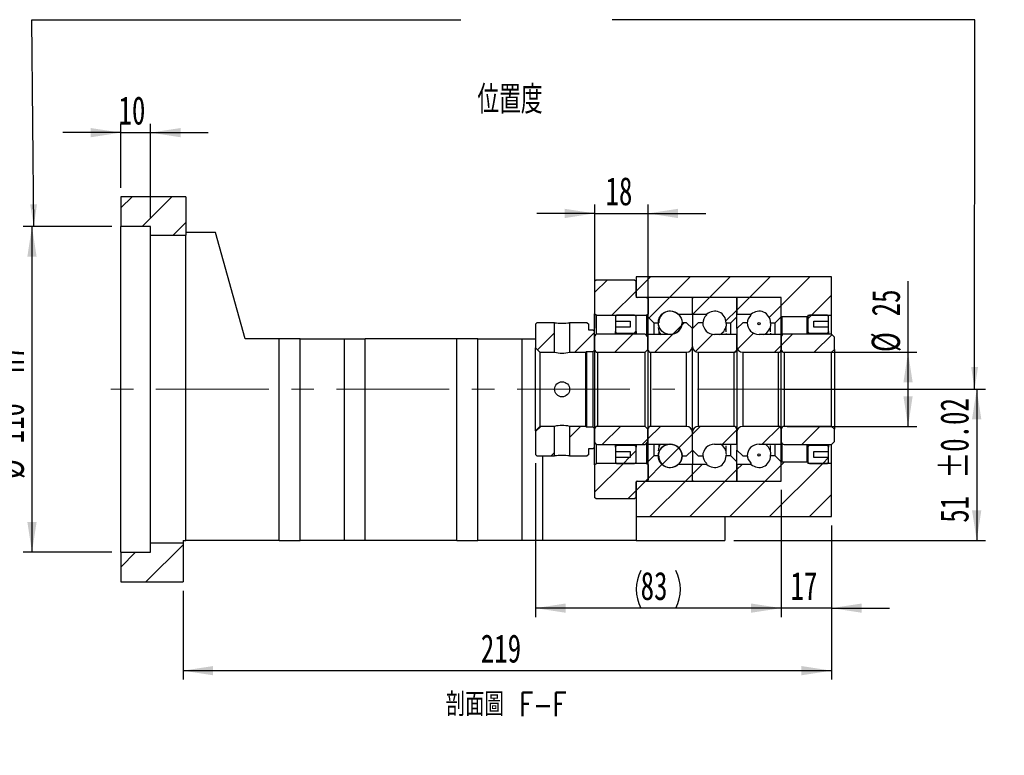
# Paper-space layout 'MBCK25-G' of a CAD drawing. Header units: millimetres. Extents: x 27 to 291, y 5 to 201.
# Tile 5 of 6: x 181 to 291, y 5 to 87. Entities that reach past the tile are written whole.
import ezdxf

# ---------------------------------------------------------------- set-up
doc = ezdxf.new("R2010")
doc.units = ezdxf.units.MM
doc.linetypes.add('CENTERX2', pattern=[20.32, 12.7, -2.54, 2.54, -2.54])
doc.layers.add('圖層0', color=7, linetype='Continuous')
doc.styles.add('SLDTEXTSTYLE0', font='TXT', dxfattribs={"width": 0.7})
doc.styles.add('SLDTEXTSTYLE1', font='TXT', dxfattribs={"width": 0.7, "bigfont": 'bigfont'})
doc.styles.add('SLDTEXTSTYLE5', font='TXT', dxfattribs={"width": 0.75, "bigfont": 'bigfont'})
doc.dimstyles.new('SLDDIMSTYLE3', dxfattribs={"dimtxt": 3.389974, "dimasz": 2.5, "dimexe": 0, "dimexo": 0.0625, "dimgap": 0.847493, "dimtad": 1, "dimlfac": 3, "dimrnd": 1e-09, "dimzin": 12, "dimdsep": 46, "dimtxsty": 'SLDTEXTSTYLE0', "dimsah": 1, "dimcen": 0.09, "dimadec": 0, "dimazin": 3, "dimtfac": 1, "dimtofl": 0, "dimtmove": 0, "dimatfit": 3, "dimfxl": 0, "dimfrac": 2, "dimtolj": 1, "dimtzin": 12, "dimarcsym": 0})
doc.dimstyles.new('SLDDIMSTYLE5', dxfattribs={"dimtxt": 3.389974, "dimasz": 2.5, "dimexe": 0, "dimexo": 0.0625, "dimgap": 0.847493, "dimtad": 1, "dimdec": 1, "dimlfac": 3, "dimrnd": 1e-09, "dimzin": 12, "dimdsep": 46, "dimtxsty": 'SLDTEXTSTYLE0', "dimsah": 1, "dimcen": 0.09, "dimadec": 0, "dimazin": 3, "dimtfac": 1, "dimtdec": 1, "dimtofl": 0, "dimtmove": 0, "dimatfit": 3, "dimfxl": 0, "dimfrac": 2, "dimtolj": 1, "dimtzin": 12, "dimarcsym": 0})
doc.dimstyles.new('SLDDIMSTYLE6', dxfattribs={"dimtxt": 3.389974, "dimasz": 2.5, "dimexe": 0, "dimexo": 0.0625, "dimgap": 0.847493, "dimtad": 1, "dimlfac": 3, "dimrnd": 1e-09, "dimzin": 12, "dimdsep": 46, "dimtxsty": 'SLDTEXTSTYLE0', "dimsah": 1, "dimcen": 0.09, "dimadec": 0, "dimazin": 3, "dimtfac": 1, "dimtmove": 0, "dimatfit": 0, "dimfxl": 0, "dimfrac": 2, "dimtolj": 1, "dimtzin": 12, "dimarcsym": 0})
doc.dimstyles.new('SLDDIMSTYLE7', dxfattribs={"dimtxt": 3.389974, "dimasz": 2.5, "dimexe": 0, "dimexo": 0.0625, "dimgap": 0.847493, "dimtad": 1, "dimlfac": 3, "dimrnd": 1e-09, "dimzin": 12, "dimdsep": 46, "dimtxsty": 'SLDTEXTSTYLE0', "dimsah": 1, "dimcen": 0.09, "dimadec": 0, "dimazin": 3, "dimtol": 1, "dimtp": 0.02, "dimtm": 0.02, "dimtfac": 1, "dimtofl": 0, "dimtmove": 0, "dimatfit": 3, "dimfxl": 0, "dimfrac": 2, "dimtolj": 1, "dimarcsym": 0})

# ---------------------------------------------------------------- blocks, each defined once
blk = doc.blocks.new('_D_72')
at = {"layer": '圖層0', "color": 7}
for p, q in [((190.9, 64.1), (180.9, 64.1)), ((181.9, 64.1), (181.9, 27.44)), ((190.9, 27.44), (180.9, 27.44))]:
    blk.add_line(p, q, dxfattribs=at)
for points in [[(181.9, 64.1), (181.38, 60.71), (182.42, 60.71)], [(181.9, 27.44), (182.42, 30.83), (181.38, 30.83)]]:
    blk.add_solid(points, dxfattribs=at)
at = {"layer": '圖層0', "color": 7, "char_height": 3.175, "attachment_point": 1, "rotation": 90, "style": 'SLDTEXTSTYLE0'}
for s, insert in [('H7', (177.81, 47.64)), ('110', (177.81, 39.69)), ('%%c', (177.81, 35.67))]:
    blk.add_mtext(s, dxfattribs=dict(at, insert=insert))
blk = doc.blocks.new('_D_73')
at = {"layer": '圖層0', "color": 7}
for p, q in [((191.9, 68.44), (191.9, 75.66)), ((195.24, 65.1), (195.24, 75.66)), ((191.9, 74.66), (185.38, 74.66)), ((191.9, 74.66), (195.24, 74.66)), ((195.24, 74.66), (201.75, 74.66))]:
    blk.add_line(p, q, dxfattribs=at)
for points in [[(191.9, 74.66), (188.51, 75.18), (188.51, 74.14)], [(195.24, 74.66), (198.63, 74.14), (198.63, 75.18)]]:
    blk.add_solid(points, dxfattribs=at)
at = {"layer": '圖層0', "color": 7, "insert": (191.64, 78.75), "char_height": 3.175, "attachment_point": 1, "style": 'SLDTEXTSTYLE0'}
blk.add_mtext('10', dxfattribs=at)
blk = doc.blocks.new('_D_74')
at = {"layer": '圖層0', "color": 7}
for p, q in [((266.36, 45.77), (289.24, 45.77)), ((288.24, 45.77), (288.24, 28.77)), ((260.9, 28.77), (289.24, 28.77))]:
    blk.add_line(p, q, dxfattribs=at)
for points in [[(288.24, 45.77), (287.71, 42.38), (288.76, 42.38)], [(288.24, 28.77), (288.76, 32.16), (287.71, 32.16)]]:
    blk.add_solid(points, dxfattribs=at)
at = {"layer": '圖層0', "color": 7, "char_height": 3.175, "attachment_point": 1, "rotation": 90, "style": 'SLDTEXTSTYLE0'}
for s, insert in [('±0.02', (284.14, 35.71)), ('51', (284.14, 30.75))]:
    blk.add_mtext(s, dxfattribs=dict(at, insert=insert))
blk = doc.blocks.new('_D_75')
at = {"layer": '圖層0', "color": 7}
for p, q in [((245.24, 52.65), (245.24, 66.57)), ((251.24, 52.65), (251.24, 66.57)), ((245.24, 65.57), (238.72, 65.57)), ((245.24, 65.57), (251.24, 65.57)), ((251.24, 65.57), (257.75, 65.57))]:
    blk.add_line(p, q, dxfattribs=at)
for points in [[(245.24, 65.57), (241.85, 66.09), (241.85, 65.04)], [(251.24, 65.57), (254.63, 65.04), (254.63, 66.09)]]:
    blk.add_solid(points, dxfattribs=at)
at = {"layer": '圖層0', "color": 7, "insert": (246.46, 69.66), "char_height": 3.175, "attachment_point": 1, "style": 'SLDTEXTSTYLE0'}
blk.add_mtext('18', dxfattribs=at)
blk = doc.blocks.new('_D_76')
at = {"layer": '圖層0', "color": 7}
for p, q in [((280.51, 49.94), (280.51, 57.95)), ((266.9, 49.94), (281.51, 49.94)), ((280.51, 41.6), (280.51, 49.94)), ((266.9, 41.6), (281.51, 41.6))]:
    blk.add_line(p, q, dxfattribs=at)
for points in [[(280.51, 49.94), (279.99, 46.55), (281.03, 46.55)], [(280.51, 41.6), (281.03, 44.99), (279.99, 44.99)]]:
    blk.add_solid(points, dxfattribs=at)
at = {"layer": '圖層0', "color": 7, "char_height": 3.175, "attachment_point": 1, "rotation": 90, "style": 'SLDTEXTSTYLE0'}
for s, insert in [('25', (276.42, 53.98)), ('%%c', (276.42, 49.96))]:
    blk.add_mtext(s, dxfattribs=dict(at, insert=insert))
blk = doc.blocks.new('_D_77')
at = {"layer": '圖層0', "color": 7}
for p, q in [((266.24, 34.44), (266.24, 20.14)), ((271.9, 30.44), (271.9, 20.14)), ((266.24, 21.14), (259.72, 21.14)), ((271.9, 21.14), (266.24, 21.14)), ((271.9, 21.14), (278.42, 21.14))]:
    blk.add_line(p, q, dxfattribs=at)
for points in [[(266.24, 21.14), (262.85, 21.66), (262.85, 20.62)], [(271.9, 21.14), (275.29, 20.62), (275.29, 21.66)]]:
    blk.add_solid(points, dxfattribs=at)
at = {"layer": '圖層0', "color": 7, "insert": (267.28, 25.23), "char_height": 3.175, "attachment_point": 1, "style": 'SLDTEXTSTYLE0'}
blk.add_mtext('17', dxfattribs=at)
blk = doc.blocks.new('_D_78')
at = {"layer": '圖層0', "color": 7}
for p, q in [((271.9, 30.44), (271.9, 13.1)), ((198.9, 23.1), (198.9, 13.1)), ((271.9, 14.1), (198.9, 14.1))]:
    blk.add_line(p, q, dxfattribs=at)
for points in [[(198.9, 14.1), (202.29, 13.58), (202.29, 14.62)], [(271.9, 14.1), (268.51, 14.62), (268.51, 13.58)]]:
    blk.add_solid(points, dxfattribs=at)
at = {"layer": '圖層0', "color": 7, "insert": (232.42, 18.19), "char_height": 3.175, "attachment_point": 1, "style": 'SLDTEXTSTYLE0'}
blk.add_mtext('219', dxfattribs=at)
blk = doc.blocks.new('_D_79')
at = {"layer": '圖層0', "color": 7}
for p, q in [((238.57, 37.44), (238.57, 20.14)), ((266.24, 34.44), (266.24, 20.14)), ((266.24, 21.14), (238.57, 21.14))]:
    blk.add_line(p, q, dxfattribs=at)
for centre, start, end in [((254.65, 23.26), 153.4349, 206.5651), ((250.16, 23.26), 333.4349, 26.5651)]:
    blk.add_arc(centre, 4.73, start, end, dxfattribs=at)
for points in [[(238.57, 21.14), (241.96, 20.62), (241.96, 21.66)], [(266.24, 21.14), (262.85, 21.66), (262.85, 20.62)]]:
    blk.add_solid(points, dxfattribs=at)
at = {"layer": '圖層0', "color": 7, "insert": (250.41, 25.23), "char_height": 3.175, "attachment_point": 1, "style": 'SLDTEXTSTYLE0'}
blk.add_mtext('83', dxfattribs=at)

psp = doc.layouts.new('MBCK25-G')

# ---------------------------------------------------------------- hatches: boundary and pattern name
at = {"linetype": 'Continuous', "lineweight": 18}
h = psp.add_hatch(dxfattribs=at)
h.set_pattern_fill('ANSI31', style=0)
edge = h.paths.add_edge_path(flags=0)
edge.add_line((256.1355, 56.1019), (251.3355, 56.1019))
edge.add_arc((251.3355, 56.0019), 0.1, 90, 180)
edge.add_line((251.2355, 56.0019), (251.2355, 53.9352))
edge.add_line((251.2355, 53.9352), (251.9021, 53.2686))
edge.add_line((251.9021, 53.2686), (252.4438, 53.2686))
edge.add_arc((253.7355, 53.2686), 1.2917, 47.348118, 180, ccw=False)
edge.add_line((254.6106, 54.2186), (256.2355, 54.2186))
edge.add_line((256.2355, 54.2186), (256.2355, 56.0019))
edge.add_arc((256.1355, 56.0019), 0.1, 0, 90)
h = psp.add_hatch(dxfattribs=at)
h.set_pattern_fill('ANSI31', style=0)
edge = h.paths.add_edge_path(flags=0)
edge.add_line((261.2355, 53.9352), (261.2355, 56.0019))
edge.add_arc((261.1355, 56.0019), 0.1, 0, 90)
edge.add_line((261.1355, 56.1019), (256.3355, 56.1019))
edge.add_arc((256.3355, 56.0019), 0.1, 90, 180)
edge.add_line((256.2355, 56.0019), (256.2355, 54.2186))
edge.add_line((256.2355, 54.2186), (257.8603, 54.2186))
edge.add_arc((258.7355, 53.2686), 1.2917, 0, 132.651882, ccw=False)
edge.add_line((260.0271, 53.2686), (260.5688, 53.2686))
edge.add_line((260.5688, 53.2686), (261.2355, 53.9352))
h = psp.add_hatch(dxfattribs=at)
h.set_pattern_fill('ANSI31', style=0)
edge = h.paths.add_edge_path(flags=0)
edge.add_line((266.2355, 53.9352), (266.2355, 56.0019))
edge.add_arc((266.1355, 56.0019), 0.1, 0, 90)
edge.add_line((266.1355, 56.1019), (261.3355, 56.1019))
edge.add_arc((261.3355, 56.0019), 0.1, 90, 180)
edge.add_line((261.2355, 56.0019), (261.2355, 54.2186))
edge.add_line((261.2355, 54.2186), (262.8603, 54.2186))
edge.add_arc((263.7355, 53.2686), 1.2917, 0, 132.651882, ccw=False)
edge.add_line((265.0271, 53.2686), (265.5688, 53.2686))
edge.add_line((265.5688, 53.2686), (266.2355, 53.9352))
h = psp.add_hatch(dxfattribs=at)
h.set_pattern_fill('ANSI31', style=0)
edge = h.paths.add_edge_path(flags=0)
edge.add_arc((253.7355, 53.2683), 1.332, 0, 360)
h = psp.add_hatch(dxfattribs=at)
h.set_pattern_fill('ANSI31', style=0)
h.paths.add_polyline_path([(238.7355, 53.2686), (238.5688, 53.1019), (238.5688, 50.4352), (239.0688, 49.9352), (240.7188, 49.9352), (240.7188, 53.2686)], flags=0)
h = psp.add_hatch(dxfattribs=at)
h.set_pattern_fill('ANSI31', style=0)
h.paths.add_polyline_path([(245.2355, 52.2686), (245.0688, 52.4352), (244.5688, 52.4352), (244.5688, 53.1019), (244.4021, 53.2686), (242.4188, 53.2686), (242.4188, 49.9352), (244.2355, 49.9352), (244.3188, 50.0186), (245.0688, 50.0186), (245.2355, 50.1852)], flags=0)
h = psp.add_hatch(dxfattribs=at)
h.set_pattern_fill('ANSI31', style=0)
edge = h.paths.add_edge_path(flags=0)
edge.add_line((256.2355, 50.6019), (256.2355, 52.6019))
edge.add_line((256.2355, 52.6019), (255.5688, 53.2686))
edge.add_line((255.5688, 53.2686), (255.0688, 53.2686))
edge.add_arc((253.7355, 53.2686), 1.3333, 270, 360, ccw=False)
edge.add_line((253.7355, 51.9352), (251.2355, 51.9352))
edge.add_line((251.2355, 51.9352), (251.2355, 50.2686))
edge.add_arc((251.5688, 50.2686), 0.3333, 180, 270)
edge.add_line((251.5688, 49.9352), (255.5688, 49.9352))
edge.add_arc((255.5688, 50.6019), 0.6667, 270, 360)
h = psp.add_hatch(dxfattribs=at)
h.set_pattern_fill('ANSI31', style=0)
edge = h.paths.add_edge_path(flags=0)
edge.add_line((257.4021, 53.2686), (256.9021, 53.2686))
edge.add_line((256.9021, 53.2686), (256.2355, 52.6019))
edge.add_line((256.2355, 52.6019), (256.2355, 50.6019))
edge.add_arc((256.9021, 50.6019), 0.6667, 180, 270)
edge.add_line((256.9021, 49.9352), (260.9021, 49.9352))
edge.add_arc((260.9021, 50.2686), 0.3333, 270, 360)
edge.add_line((261.2355, 50.2686), (261.2355, 51.9352))
edge.add_line((261.2355, 51.9352), (258.7355, 51.9352))
edge.add_arc((258.7355, 53.2686), 1.3333, 180, 270, ccw=False)
h = psp.add_hatch(dxfattribs=at)
h.set_pattern_fill('ANSI31', style=0)
edge = h.paths.add_edge_path(flags=0)
edge.add_line((262.4021, 53.2686), (261.9021, 53.2686))
edge.add_line((261.9021, 53.2686), (261.2355, 52.6019))
edge.add_line((261.2355, 52.6019), (261.2355, 50.6019))
edge.add_arc((261.9021, 50.6019), 0.6667, 180, 270)
edge.add_line((261.9021, 49.9352), (265.9021, 49.9352))
edge.add_arc((265.9021, 50.2686), 0.3333, 270, 360)
edge.add_line((266.2355, 50.2686), (266.2355, 51.9352))
edge.add_line((266.2355, 51.9352), (263.7355, 51.9352))
edge.add_arc((263.7355, 53.2686), 1.3333, 180, 270, ccw=False)
h = psp.add_hatch(dxfattribs=at)
h.set_pattern_fill('ANSI31', style=0)
edge = h.paths.add_edge_path(flags=0)
edge.add_arc((263.7355, 53.1503), 0.1315, 0, 360)
h = psp.add_hatch(dxfattribs=at)
h.set_pattern_fill('ANSI31', style=0)
edge = h.paths.add_edge_path(flags=0)
edge.add_line((271.9021, 49.9352), (272.2355, 50.2686))
edge.add_line((272.2355, 50.2686), (272.2355, 51.6519))
edge.add_line((272.2355, 51.6519), (271.9021, 51.9852))
edge.add_line((271.9021, 51.9852), (266.5688, 51.9852))
edge.add_arc((266.5688, 51.6519), 0.3333, 90, 180)
edge.add_line((266.2355, 51.6519), (266.2355, 50.2686))
edge.add_arc((266.5688, 50.2686), 0.3333, 180, 270)
edge.add_line((266.5688, 49.9352), (271.9021, 49.9352))
h = psp.add_hatch(dxfattribs=at)
h.set_pattern_fill('ANSI31', style=0)
h.paths.add_polyline_path([(238.5688, 38.4352), (238.7355, 38.2686), (240.7188, 38.2686), (240.7188, 41.6019), (239.0688, 41.6019), (238.5688, 41.1019)], flags=0)
h = psp.add_hatch(dxfattribs=at)
h.set_pattern_fill('ANSI31', style=0)
h.paths.add_polyline_path([(244.4021, 38.2686), (244.5688, 38.4352), (244.5688, 39.1019), (245.0688, 39.1019), (245.2355, 39.2686), (245.2355, 41.3519), (245.0688, 41.5186), (244.3188, 41.5186), (244.2355, 41.6019), (242.4188, 41.6019), (242.4188, 38.2686)], flags=0)
h = psp.add_hatch(dxfattribs=at)
h.set_pattern_fill('ANSI31', style=0)
edge = h.paths.add_edge_path(flags=0)
edge.add_line((255.0688, 38.2686), (255.5688, 38.2686))
edge.add_line((255.5688, 38.2686), (256.2355, 38.9352))
edge.add_line((256.2355, 38.9352), (256.2355, 40.9352))
edge.add_arc((255.5688, 40.9352), 0.6667, 360, 450)
edge.add_line((255.5688, 41.6019), (251.5688, 41.6019))
edge.add_arc((251.5688, 41.2686), 0.3333, 90, 180)
edge.add_line((251.2355, 41.2686), (251.2355, 39.6019))
edge.add_line((251.2355, 39.6019), (253.7355, 39.6019))
edge.add_arc((253.7355, 38.2686), 1.3333, 0, 90, ccw=False)
h = psp.add_hatch(dxfattribs=at)
h.set_pattern_fill('ANSI31', style=0)
edge = h.paths.add_edge_path(flags=0)
edge.add_line((256.2355, 40.9352), (256.2355, 38.9352))
edge.add_line((256.2355, 38.9352), (256.9021, 38.2686))
edge.add_line((256.9021, 38.2686), (257.4021, 38.2686))
edge.add_arc((258.7355, 38.2686), 1.3333, 90, 180, ccw=False)
edge.add_line((258.7355, 39.6019), (261.2355, 39.6019))
edge.add_line((261.2355, 39.6019), (261.2355, 41.2686))
edge.add_arc((260.9021, 41.2686), 0.3333, 0, 90)
edge.add_line((260.9021, 41.6019), (256.9021, 41.6019))
edge.add_arc((256.9021, 40.9352), 0.6667, 90, 180)
h = psp.add_hatch(dxfattribs=at)
h.set_pattern_fill('ANSI31', style=0)
edge = h.paths.add_edge_path(flags=0)
edge.add_line((261.2355, 40.9352), (261.2355, 38.9352))
edge.add_line((261.2355, 38.9352), (261.9021, 38.2686))
edge.add_line((261.9021, 38.2686), (262.4021, 38.2686))
edge.add_arc((263.7355, 38.2686), 1.3333, 90, 180, ccw=False)
edge.add_line((263.7355, 39.6019), (266.2355, 39.6019))
edge.add_line((266.2355, 39.6019), (266.2355, 41.2686))
edge.add_arc((265.9021, 41.2686), 0.3333, 0, 90)
edge.add_line((265.9021, 41.6019), (261.9021, 41.6019))
edge.add_arc((261.9021, 40.9352), 0.6667, 90, 180)
h = psp.add_hatch(dxfattribs=at)
h.set_pattern_fill('ANSI31', style=0)
edge = h.paths.add_edge_path(flags=0)
edge.add_line((272.2355, 41.2686), (271.9021, 41.6019))
edge.add_line((271.9021, 41.6019), (266.5688, 41.6019))
edge.add_arc((266.5688, 41.2686), 0.3333, 90, 180)
edge.add_line((266.2355, 41.2686), (266.2355, 39.8852))
edge.add_arc((266.5688, 39.8852), 0.3333, 180, 270)
edge.add_line((266.5688, 39.5519), (271.9021, 39.5519))
edge.add_line((271.9021, 39.5519), (272.2355, 39.8852))
edge.add_line((272.2355, 39.8852), (272.2355, 41.2686))
h = psp.add_hatch(dxfattribs=at)
h.set_pattern_fill('ANSI31', style=0)
edge = h.paths.add_edge_path(flags=0)
edge.add_arc((253.7355, 38.2688), 1.332, 0, 360)
h = psp.add_hatch(dxfattribs=at)
h.set_pattern_fill('ANSI31', style=0)
edge = h.paths.add_edge_path(flags=0)
edge.add_line((251.2355, 37.6019), (251.2355, 35.5352))
edge.add_arc((251.3355, 35.5352), 0.1, 180, 270)
edge.add_line((251.3355, 35.4352), (256.1355, 35.4352))
edge.add_arc((256.1355, 35.5352), 0.1, 270, 360)
edge.add_line((256.2355, 35.5352), (256.2355, 37.3186))
edge.add_line((256.2355, 37.3186), (254.6106, 37.3186))
edge.add_arc((253.7355, 38.2686), 1.2917, 180, 312.651882, ccw=False)
edge.add_line((252.4438, 38.2686), (251.9021, 38.2686))
edge.add_line((251.9021, 38.2686), (251.2355, 37.6019))
h = psp.add_hatch(dxfattribs=at)
h.set_pattern_fill('ANSI31', style=0)
edge = h.paths.add_edge_path(flags=0)
edge.add_line((256.3355, 35.4352), (261.1355, 35.4352))
edge.add_arc((261.1355, 35.5352), 0.1, 270, 360)
edge.add_line((261.2355, 35.5352), (261.2355, 37.6019))
edge.add_line((261.2355, 37.6019), (260.5688, 38.2686))
edge.add_line((260.5688, 38.2686), (260.0271, 38.2686))
edge.add_arc((258.7355, 38.2686), 1.2917, 227.348118, 360, ccw=False)
edge.add_line((257.8603, 37.3186), (256.2355, 37.3186))
edge.add_line((256.2355, 37.3186), (256.2355, 35.5352))
edge.add_arc((256.3355, 35.5352), 0.1, 180, 270)
h = psp.add_hatch(dxfattribs=at)
h.set_pattern_fill('ANSI31', style=0)
edge = h.paths.add_edge_path(flags=0)
edge.add_line((261.3355, 35.4352), (266.1355, 35.4352))
edge.add_arc((266.1355, 35.5352), 0.1, 270, 360)
edge.add_line((266.2355, 35.5352), (266.2355, 37.6019))
edge.add_line((266.2355, 37.6019), (265.5688, 38.2686))
edge.add_line((265.5688, 38.2686), (265.0271, 38.2686))
edge.add_arc((263.7355, 38.2686), 1.2917, 227.348118, 360, ccw=False)
edge.add_line((262.8603, 37.3186), (261.2355, 37.3186))
edge.add_line((261.2355, 37.3186), (261.2355, 35.5352))
edge.add_arc((261.3355, 35.5352), 0.1, 180, 270)
h = psp.add_hatch(dxfattribs=at)
h.set_pattern_fill('ANSI31', style=0)
edge = h.paths.add_edge_path(flags=0)
edge.add_arc((263.7355, 38.3869), 0.1315, 0, 360)
at = {"layer": '圖層0', "linetype": 'Continuous', "lineweight": 18}
h = psp.add_hatch(dxfattribs=at)
h.set_pattern_fill('ANSI31', color=256, style=0)
h.paths.add_polyline_path([(199.2355, 63.1019), (199.2355, 67.4352), (191.9021, 67.4352), (191.9021, 64.1019), (195.2355, 64.1019), (195.2355, 63.1019)], flags=0)
h = psp.add_hatch(dxfattribs=at)
h.set_pattern_fill('ANSI31', color=256, style=0)
edge = h.paths.add_edge_path(flags=0)
edge.add_line((245.2355, 54.2686), (245.4021, 54.1019))
edge.add_line((245.4021, 54.1019), (251.1188, 54.1019))
edge.add_line((251.1188, 54.1019), (251.2855, 54.2686))
edge.add_line((251.2855, 54.2686), (251.2855, 55.9352))
edge.add_line((251.2855, 55.9352), (251.1188, 56.1019))
edge.add_line((251.1188, 56.1019), (250.0355, 56.1019))
edge.add_arc((250.0355, 56.2352), 0.1333, 180, 270, ccw=False)
edge.add_line((249.9021, 56.2352), (249.9021, 57.9352))
edge.add_line((249.9021, 57.9352), (249.7355, 58.1019))
edge.add_line((249.7355, 58.1019), (245.4021, 58.1019))
edge.add_line((245.4021, 58.1019), (245.2355, 57.9352))
edge.add_line((245.2355, 57.9352), (245.2355, 54.2686))
h = psp.add_hatch(dxfattribs=at)
h.set_pattern_fill('ANSI31', color=256, style=0)
h.paths.add_polyline_path([(271.9021, 54.1019), (271.9021, 58.4352), (249.9021, 58.4352), (249.9021, 56.1019), (266.2355, 56.1019), (266.2355, 54.0019), (266.3021, 53.9352), (269.1688, 53.9352), (269.2355, 54.0019), (269.2355, 54.1019)], flags=0)
h = psp.add_hatch(dxfattribs=at)
h.set_pattern_fill('ANSI31', color=256, style=0)
edge = h.paths.add_edge_path(flags=0)
edge.add_line((249.2355, 53.4352), (249.2355, 52.7686))
edge.add_line((249.2355, 52.7686), (247.5688, 52.7686))
edge.add_line((247.5688, 52.7686), (247.5688, 52.2686))
edge.add_arc((247.7355, 52.2686), 0.1667, 180, 270)
edge.add_line((247.7355, 52.1019), (249.7355, 52.1019))
edge.add_arc((249.7355, 52.2686), 0.1667, 270, 360)
edge.add_line((249.9021, 52.2686), (249.9021, 53.9352))
edge.add_arc((249.7355, 53.9352), 0.1667, 0, 90)
edge.add_line((249.7355, 54.1019), (247.7355, 54.1019))
edge.add_arc((247.7355, 53.9352), 0.1667, 90, 180)
edge.add_line((247.5688, 53.9352), (247.5688, 53.4352))
edge.add_line((247.5688, 53.4352), (249.2355, 53.4352))
h = psp.add_hatch(dxfattribs=at)
h.set_pattern_fill('ANSI31', color=256, style=0)
edge = h.paths.add_edge_path(flags=0)
edge.add_line((271.5688, 52.2686), (271.5688, 52.7686))
edge.add_line((271.5688, 52.7686), (269.9021, 52.7686))
edge.add_line((269.9021, 52.7686), (269.9021, 53.4352))
edge.add_line((269.9021, 53.4352), (271.5688, 53.4352))
edge.add_line((271.5688, 53.4352), (271.5688, 53.9352))
edge.add_arc((271.4021, 53.9352), 0.1667, 0, 90)
edge.add_line((271.4021, 54.1019), (269.4021, 54.1019))
edge.add_arc((269.4021, 53.9352), 0.1667, 90, 180)
edge.add_line((269.2355, 53.9352), (269.2355, 52.2686))
edge.add_arc((269.4021, 52.2686), 0.1667, 180, 270)
edge.add_line((269.4021, 52.1019), (271.4021, 52.1019))
edge.add_arc((271.4021, 52.2686), 0.1667, 270, 360)
h = psp.add_hatch(dxfattribs=at)
h.set_pattern_fill('ANSI31', color=256, style=0)
edge = h.paths.add_edge_path(flags=0)
edge.add_line((250.9021, 49.9352), (251.2355, 50.2686))
edge.add_line((251.2355, 50.2686), (251.2355, 51.6519))
edge.add_line((251.2355, 51.6519), (250.9021, 51.9852))
edge.add_line((250.9021, 51.9852), (245.5688, 51.9852))
edge.add_arc((245.5688, 51.6519), 0.3333, 90, 180)
edge.add_line((245.2355, 51.6519), (245.2355, 50.2686))
edge.add_arc((245.5688, 50.2686), 0.3333, 180, 270)
edge.add_line((245.5688, 49.9352), (250.9021, 49.9352))
h = psp.add_hatch(dxfattribs=at)
h.set_pattern_fill('ANSI31', color=256, style=0)
edge = h.paths.add_edge_path(flags=0)
edge.add_line((251.2355, 41.2686), (250.9021, 41.6019))
edge.add_line((250.9021, 41.6019), (245.5688, 41.6019))
edge.add_arc((245.5688, 41.2686), 0.3333, 90, 180)
edge.add_line((245.2355, 41.2686), (245.2355, 39.8852))
edge.add_arc((245.5688, 39.8852), 0.3333, 180, 270)
edge.add_line((245.5688, 39.5519), (250.9021, 39.5519))
edge.add_line((250.9021, 39.5519), (251.2355, 39.8852))
edge.add_line((251.2355, 39.8852), (251.2355, 41.2686))
h = psp.add_hatch(dxfattribs=at)
h.set_pattern_fill('ANSI31', color=256, style=0)
edge = h.paths.add_edge_path(flags=0)
edge.add_line((247.5688, 39.2686), (247.5688, 38.7686))
edge.add_line((247.5688, 38.7686), (249.2355, 38.7686))
edge.add_line((249.2355, 38.7686), (249.2355, 38.1019))
edge.add_line((249.2355, 38.1019), (247.5688, 38.1019))
edge.add_line((247.5688, 38.1019), (247.5688, 37.6019))
edge.add_arc((247.7355, 37.6019), 0.1667, 180, 270)
edge.add_line((247.7355, 37.4352), (249.7355, 37.4352))
edge.add_arc((249.7355, 37.6019), 0.1667, 270, 360)
edge.add_line((249.9021, 37.6019), (249.9021, 39.2686))
edge.add_arc((249.7355, 39.2686), 0.1667, 0, 90)
edge.add_line((249.7355, 39.4352), (247.7355, 39.4352))
edge.add_arc((247.7355, 39.2686), 0.1667, 90, 180)
h = psp.add_hatch(dxfattribs=at)
h.set_pattern_fill('ANSI31', color=256, style=0)
edge = h.paths.add_edge_path(flags=0)
edge.add_line((269.9021, 38.1019), (269.9021, 38.7686))
edge.add_line((269.9021, 38.7686), (271.5688, 38.7686))
edge.add_line((271.5688, 38.7686), (271.5688, 39.2686))
edge.add_arc((271.4021, 39.2686), 0.1667, 0, 90)
edge.add_line((271.4021, 39.4352), (269.4021, 39.4352))
edge.add_arc((269.4021, 39.2686), 0.1667, 90, 180)
edge.add_line((269.2355, 39.2686), (269.2355, 37.6019))
edge.add_arc((269.4021, 37.6019), 0.1667, 180, 270)
edge.add_line((269.4021, 37.4352), (271.4021, 37.4352))
edge.add_arc((271.4021, 37.6019), 0.1667, 270, 360)
edge.add_line((271.5688, 37.6019), (271.5688, 38.1019))
edge.add_line((271.5688, 38.1019), (269.9021, 38.1019))
h = psp.add_hatch(dxfattribs=at)
h.set_pattern_fill('ANSI31', color=256, style=0)
edge = h.paths.add_edge_path(flags=0)
edge.add_line((245.4021, 37.4352), (245.2355, 37.2686))
edge.add_line((245.2355, 37.2686), (245.2355, 33.6019))
edge.add_line((245.2355, 33.6019), (245.4021, 33.4352))
edge.add_line((245.4021, 33.4352), (249.7355, 33.4352))
edge.add_line((249.7355, 33.4352), (249.9021, 33.6019))
edge.add_line((249.9021, 33.6019), (249.9021, 35.3019))
edge.add_arc((250.0355, 35.3019), 0.1333, 90, 180, ccw=False)
edge.add_line((250.0355, 35.4352), (251.1188, 35.4352))
edge.add_line((251.1188, 35.4352), (251.2855, 35.6019))
edge.add_line((251.2855, 35.6019), (251.2855, 37.2686))
edge.add_line((251.2855, 37.2686), (251.1188, 37.4352))
edge.add_line((251.1188, 37.4352), (245.4021, 37.4352))
h = psp.add_hatch(dxfattribs=at)
h.set_pattern_fill('ANSI31', color=256, style=0)
h.paths.add_polyline_path([(249.9021, 35.4352), (249.9021, 31.4352), (271.9021, 31.4352), (271.9021, 37.4352), (269.2355, 37.4352), (269.2355, 37.5352), (269.1688, 37.6019), (266.3021, 37.6019), (266.2355, 37.5352), (266.2355, 35.4352)], flags=0)
h = psp.add_hatch(dxfattribs=at)
h.set_pattern_fill('ANSI31', color=256, style=0)
h.paths.add_polyline_path([(198.9021, 24.1019), (198.9021, 28.4352), (195.2355, 28.4352), (195.2355, 27.4352), (191.9021, 27.4352), (191.9021, 24.1019)], flags=0)

# ---------------------------------------------------------------- linework, layer by layer
at = {"color": 7, "linetype": 'Continuous', "lineweight": 25}
for p, q in [((191.9021, 67.4352), (191.9021, 64.1019)), ((199.2355, 67.4352), (191.9021, 67.4352)), ((199.2355, 67.4352), (199.2355, 63.1019)), ((195.2355, 64.1019), (191.9021, 64.1019)), ((191.9021, 27.4352), (191.9021, 64.1019)), ((195.2355, 63.1019), (195.2355, 64.1019)), ((202.5688, 63.4352), (199.2355, 63.4352)), ((205.9021, 51.4352), (202.5688, 63.4352)), ((195.2355, 63.1019), (199.2355, 63.1019)), ((195.2355, 28.4352), (195.2355, 63.1019)), ((199.2355, 28.7686), (199.2355, 63.1019)), ((245.2355, 57.9352), (245.4021, 58.1019)), ((245.2355, 57.9352), (245.2355, 54.2686)), ((245.4021, 58.1019), (249.7355, 58.1019)), ((249.7355, 58.1019), (249.9021, 57.9352)), ((249.9021, 58.4352), (249.9021, 56.1019)), ((271.9021, 58.4352), (249.9021, 58.4352)), ((249.9021, 56.2352), (249.9021, 57.9352)), ((271.9021, 54.1019), (271.9021, 58.4352)), ((266.2355, 56.1019), (249.9021, 56.1019)), ((251.1188, 56.1019), (250.0355, 56.1019)), ((251.1188, 56.1019), (251.2855, 55.9352)), ((251.2355, 56.0019), (251.2355, 53.9352)), ((251.2855, 54.2686), (251.2855, 55.9352)), ((256.1355, 56.1019), (251.3355, 56.1019)), ((256.2355, 54.2186), (256.2355, 56.0019)), ((261.1355, 56.1019), (256.3355, 56.1019)), ((261.2355, 56.0019), (261.2355, 54.2186)), ((261.2355, 53.9352), (261.2355, 56.0019)), ((266.1355, 56.1019), (261.3355, 56.1019)), ((266.2355, 54.0019), (266.2355, 56.1019)), ((266.2355, 53.9352), (266.2355, 56.0019)), ((238.5688, 53.1019), (238.7355, 53.2686)), ((240.7188, 53.2686), (238.7355, 53.2686)), ((240.7188, 49.9352), (240.7188, 53.2686)), ((242.4188, 53.2686), (242.4188, 49.9352)), ((244.4021, 53.2686), (242.4188, 53.2686)), ((244.4021, 53.2686), (244.5688, 53.1019)), ((245.4021, 54.1019), (245.2355, 54.2686)), ((245.2355, 52.2686), (245.2355, 54.2686)), ((245.4021, 54.1019), (251.1188, 54.1019)), ((245.4021, 54.1019), (245.4021, 51.9406)), ((247.5688, 53.9352), (247.5688, 53.4352)), ((247.5688, 53.4352), (249.2355, 53.4352)), ((247.5688, 53.4352), (247.5688, 52.7686)), ((249.7355, 54.1019), (247.7355, 54.1019)), ((249.2355, 53.4352), (249.2355, 52.7686)), ((249.9021, 52.2686), (249.9021, 53.9352)), ((251.2855, 54.2686), (251.1188, 54.1019)), ((251.1188, 51.7686), (251.1188, 54.1019)), ((251.2355, 53.9352), (251.9021, 53.2686)), ((251.2355, 53.9352), (251.2355, 51.9352)), ((251.9021, 53.2686), (251.9021, 51.9352)), ((251.9021, 53.2686), (252.4438, 53.2686)), ((254.6106, 54.2186), (256.2355, 54.2186)), ((255.5688, 53.2686), (255.0688, 53.2686)), ((256.2355, 52.6019), (255.5688, 53.2686)), ((256.2355, 54.2186), (256.2355, 52.6019)), ((256.2355, 54.2186), (257.8603, 54.2186)), ((256.9021, 53.2686), (256.2355, 52.6019)), ((257.4021, 53.2686), (256.9021, 53.2686)), ((257.8603, 54.1305), (257.8603, 54.2186)), ((260.0271, 53.1931), (260.0271, 53.2686)), ((260.0271, 53.2686), (260.5688, 53.2686)), ((260.5688, 53.2686), (261.2355, 53.9352)), ((260.5688, 51.9352), (260.5688, 53.2686)), ((261.2355, 54.2186), (262.8603, 54.2186)), ((261.2355, 52.6019), (261.2355, 53.9352)), ((261.9021, 53.2686), (261.2355, 52.6019)), ((262.4021, 53.2686), (261.9021, 53.2686)), ((262.8603, 54.1402), (262.8603, 54.2186)), ((265.0271, 53.2016), (265.0271, 53.2686)), ((265.0271, 53.2686), (265.5688, 53.2686)), ((265.5688, 53.2686), (266.2355, 53.9352)), ((265.5688, 51.9352), (265.5688, 53.2686)), ((266.3021, 53.9352), (266.2355, 54.0019)), ((266.2355, 51.9352), (266.2355, 53.9352)), ((269.1688, 53.9352), (266.3021, 53.9352)), ((266.3021, 53.9352), (266.3021, 51.8519)), ((269.2355, 54.0019), (269.1688, 53.9352)), ((269.1688, 51.9852), (269.1688, 53.9352)), ((269.2355, 54.1019), (271.9021, 54.1019)), ((269.2355, 54.1019), (269.2355, 54.0019)), ((269.2355, 54.0019), (269.2355, 53.9352)), ((269.2355, 53.9352), (269.2355, 52.2686)), ((271.4021, 54.1019), (269.4021, 54.1019)), ((269.9021, 53.4352), (271.5688, 53.4352)), ((269.9021, 52.7686), (269.9021, 53.4352)), ((271.5688, 53.4352), (271.5688, 53.9352)), ((271.5688, 52.7686), (271.5688, 53.4352)), ((271.9021, 51.9852), (271.9021, 54.1019)), ((238.5688, 53.1019), (238.5688, 50.4352)), ((244.5688, 52.4352), (244.5688, 53.1019)), ((245.0688, 52.4352), (244.5688, 52.4352)), ((245.0688, 52.4352), (245.2355, 52.2686)), ((245.2355, 50.1852), (245.2355, 52.2686)), ((249.2355, 52.7686), (247.5688, 52.7686)), ((247.5688, 52.7686), (247.5688, 52.2686)), ((247.5688, 51.9852), (247.5688, 52.2686)), ((247.7355, 52.1019), (249.7355, 52.1019)), ((249.9021, 52.2686), (249.9021, 51.9852)), ((252.4438, 52.9429), (252.4438, 52.8374)), ((252.4438, 52.3893), (252.4438, 51.9352)), ((256.2355, 50.6019), (256.2355, 52.6019)), ((260.0271, 52.2219), (260.0271, 52.8084)), ((261.2355, 52.6019), (261.2355, 50.6019)), ((265.0271, 52.2531), (265.0271, 52.8196)), ((269.2355, 51.9852), (269.2355, 52.2686)), ((269.4021, 52.1019), (271.4021, 52.1019)), ((271.5688, 52.7686), (269.9021, 52.7686)), ((271.5688, 52.2686), (271.5688, 52.7686)), ((271.5688, 52.2686), (271.5688, 51.9852)), ((209.7355, 51.4352), (205.9021, 51.4352)), ((209.7355, 28.7686), (209.7355, 51.4352)), ((212.0688, 51.4352), (209.7355, 51.4352)), ((212.0688, 28.7686), (212.0688, 51.4352)), ((212.0688, 51.4352), (217.0688, 51.4352)), ((217.0688, 28.7686), (217.0688, 51.4352)), ((217.0688, 51.4352), (219.4021, 51.4352)), ((219.4021, 28.7686), (219.4021, 51.4352)), ((229.7355, 51.4352), (219.4021, 51.4352)), ((229.7355, 28.7686), (229.7355, 51.4352)), ((232.0688, 51.4352), (229.7355, 51.4352)), ((232.0688, 28.7686), (232.0688, 51.4352)), ((232.0688, 51.4352), (237.0688, 51.4352)), ((237.0688, 28.7686), (237.0688, 51.4352)), ((237.0688, 51.4352), (238.5688, 51.4352)), ((245.2355, 51.6519), (245.2355, 50.2686)), ((250.9021, 51.9852), (245.5688, 51.9852)), ((250.9021, 51.9852), (251.2355, 51.6519)), ((253.7355, 51.9352), (251.2355, 51.9352)), ((251.2355, 51.9352), (251.2355, 50.2686)), ((251.2355, 50.2686), (251.2355, 51.6519)), ((261.2355, 51.9352), (258.7355, 51.9352)), ((260.0641, 51.9352), (260.0688, 52.0471)), ((261.2355, 50.2686), (261.2355, 51.9352)), ((266.2355, 51.9352), (263.7355, 51.9352)), ((265.0608, 51.9352), (265.0688, 52.0806)), ((266.2355, 50.2686), (266.2355, 51.9352)), ((266.2355, 51.6519), (266.2355, 50.2686)), ((271.9021, 51.9852), (266.5688, 51.9852)), ((271.9021, 51.9852), (272.2355, 51.6519)), ((272.2355, 50.2686), (272.2355, 51.6519)), ((239.0688, 49.9352), (238.5688, 50.4352)), ((238.5688, 41.1019), (238.5688, 50.4352)), ((239.0688, 49.9352), (239.0688, 41.6019)), ((239.0688, 49.9352), (240.7188, 49.9352)), ((242.4188, 49.9352), (244.2355, 49.9352)), ((244.3188, 50.0186), (244.2355, 49.9352)), ((244.2355, 41.6019), (244.2355, 49.9352)), ((244.3188, 50.0186), (245.0688, 50.0186)), ((244.3188, 50.0186), (244.3188, 41.5186)), ((245.2355, 50.1852), (245.0688, 50.0186)), ((245.0688, 41.5186), (245.0688, 50.0186)), ((245.2355, 50.1852), (245.2355, 41.3519)), ((245.5688, 49.9352), (245.5688, 41.6019)), ((245.5688, 49.9352), (250.9021, 49.9352)), ((251.2355, 50.2686), (250.9021, 49.9352)), ((250.9021, 41.6019), (250.9021, 49.9352)), ((251.2355, 50.2686), (251.2355, 41.2686)), ((251.5688, 41.6019), (251.5688, 49.9352)), ((251.5688, 49.9352), (255.5688, 49.9352)), ((255.5688, 41.6019), (255.5688, 49.9352)), ((256.2355, 40.9352), (256.2355, 50.6019)), ((256.9021, 49.9352), (256.9021, 41.6019)), ((256.9021, 49.9352), (260.9021, 49.9352)), ((260.9021, 49.9352), (260.9021, 41.6019)), ((261.2355, 50.2686), (261.2355, 41.2686)), ((261.9021, 49.9352), (261.9021, 41.6019)), ((261.9021, 49.9352), (265.9021, 49.9352)), ((265.9021, 49.9352), (265.9021, 41.6019)), ((266.2355, 41.2686), (266.2355, 50.2686)), ((266.5688, 49.9352), (266.5688, 41.6019)), ((266.5688, 49.9352), (271.9021, 49.9352)), ((272.2355, 50.2686), (271.9021, 49.9352)), ((271.9021, 41.6019), (271.9021, 49.9352)), ((272.2355, 50.2686), (272.2355, 41.2686)), ((238.5688, 41.1019), (239.0688, 41.6019)), ((238.5688, 41.1019), (238.5688, 38.4352)), ((240.7188, 41.6019), (239.0688, 41.6019)), ((240.7188, 38.2686), (240.7188, 41.6019)), ((244.2355, 41.6019), (242.4188, 41.6019)), ((242.4188, 41.6019), (242.4188, 38.2686)), ((244.2355, 41.6019), (244.3188, 41.5186)), ((245.0688, 41.5186), (244.3188, 41.5186)), ((245.0688, 41.5186), (245.2355, 41.3519)), ((245.2355, 39.2686), (245.2355, 41.3519)), ((245.2355, 41.2686), (245.2355, 39.8852)), ((250.9021, 41.6019), (245.5688, 41.6019)), ((250.9021, 41.6019), (251.2355, 41.2686)), ((251.2355, 39.8852), (251.2355, 41.2686)), ((251.2355, 41.2686), (251.2355, 39.6019)), ((255.5688, 41.6019), (251.5688, 41.6019)), ((260.9021, 41.6019), (256.9021, 41.6019)), ((261.2355, 39.6019), (261.2355, 41.2686)), ((265.9021, 41.6019), (261.9021, 41.6019)), ((266.2355, 41.2686), (266.2355, 39.8852)), ((266.2355, 39.6019), (266.2355, 41.2686)), ((271.9021, 41.6019), (266.5688, 41.6019)), ((271.9021, 41.6019), (272.2355, 41.2686)), ((272.2355, 39.8852), (272.2355, 41.2686)), ((256.2355, 38.9352), (256.2355, 40.9352)), ((261.2355, 40.9352), (261.2355, 38.9352)), ((244.5688, 39.1019), (245.0688, 39.1019)), ((244.5688, 38.4352), (244.5688, 39.1019)), ((245.2355, 39.2686), (245.0688, 39.1019)), ((245.2355, 37.2686), (245.2355, 39.2686)), ((245.4021, 39.5966), (245.4021, 37.4352)), ((245.5688, 39.5519), (250.9021, 39.5519)), ((247.5688, 39.2686), (247.5688, 39.5519)), ((247.5688, 39.2686), (247.5688, 38.7686)), ((249.7355, 39.4352), (247.7355, 39.4352)), ((249.9021, 39.5519), (249.9021, 39.2686)), ((249.9021, 37.6019), (249.9021, 39.2686)), ((251.2355, 39.8852), (250.9021, 39.5519)), ((251.1188, 37.4352), (251.1188, 39.7686)), ((251.2355, 39.6019), (253.7355, 39.6019)), ((251.2355, 39.6019), (251.2355, 37.6019)), ((251.9021, 39.6019), (251.9021, 38.2686)), ((252.4438, 39.6019), (252.4438, 39.193)), ((255.5688, 38.2686), (256.2355, 38.9352)), ((256.2355, 38.9352), (256.2355, 37.3186)), ((256.2355, 38.9352), (256.9021, 38.2686)), ((258.7355, 39.6019), (261.2355, 39.6019)), ((260.0271, 38.7588), (260.0271, 39.3952)), ((260.5688, 38.2686), (260.5688, 39.6019)), ((261.2355, 38.9352), (261.9021, 38.2686)), ((261.2355, 37.6019), (261.2355, 38.9352)), ((263.7355, 39.6019), (266.2355, 39.6019)), ((265.0271, 38.7717), (265.0271, 39.428)), ((265.5688, 38.2686), (265.5688, 39.6019)), ((266.2355, 37.6019), (266.2355, 39.6019)), ((266.3021, 39.6852), (266.3021, 37.6019)), ((266.5688, 39.5519), (271.9021, 39.5519)), ((269.1688, 37.6019), (269.1688, 39.5519)), ((269.2355, 39.2686), (269.2355, 39.5519)), ((269.2355, 39.2686), (269.2355, 37.6019)), ((271.4021, 39.4352), (269.4021, 39.4352)), ((271.5688, 39.5519), (271.5688, 39.2686)), ((271.5688, 38.7686), (271.5688, 39.2686)), ((272.2355, 39.8852), (271.9021, 39.5519)), ((271.9021, 37.4352), (271.9021, 39.5519)), ((238.7355, 38.2686), (238.5688, 38.4352)), ((238.7355, 38.2686), (240.7188, 38.2686)), ((239.4021, 28.7686), (239.4021, 38.2686)), ((242.4188, 38.2686), (244.4021, 38.2686)), ((244.5688, 38.4352), (244.4021, 38.2686)), ((247.5688, 38.7686), (247.5688, 38.1019)), ((247.5688, 38.7686), (249.2355, 38.7686)), ((249.2355, 38.1019), (247.5688, 38.1019)), ((247.5688, 38.1019), (247.5688, 37.6019)), ((249.2355, 38.7686), (249.2355, 38.1019)), ((251.9021, 38.2686), (251.2355, 37.6019)), ((252.4438, 38.2686), (251.9021, 38.2686)), ((252.4438, 38.74), (252.4438, 38.5995)), ((255.0688, 38.2686), (255.5688, 38.2686)), ((256.9021, 38.2686), (257.4021, 38.2686)), ((260.0271, 38.2686), (260.0271, 38.3674)), ((260.5688, 38.2686), (260.0271, 38.2686)), ((261.2355, 37.6019), (260.5688, 38.2686)), ((261.9021, 38.2686), (262.4021, 38.2686)), ((265.0271, 38.2686), (265.0271, 38.3777)), ((265.5688, 38.2686), (265.0271, 38.2686)), ((266.2355, 37.6019), (265.5688, 38.2686)), ((269.9021, 38.7686), (271.5688, 38.7686)), ((269.9021, 38.1019), (269.9021, 38.7686)), ((271.5688, 38.1019), (269.9021, 38.1019)), ((271.5688, 38.1019), (271.5688, 38.7686)), ((271.5688, 37.6019), (271.5688, 38.1019)), ((245.2355, 37.2686), (245.4021, 37.4352)), ((245.2355, 37.2686), (245.2355, 33.6019)), ((251.1188, 37.4352), (245.4021, 37.4352)), ((247.7355, 37.4352), (249.7355, 37.4352)), ((251.1188, 37.4352), (251.2855, 37.2686)), ((251.2355, 37.6019), (251.2355, 35.5352)), ((251.2855, 35.6019), (251.2855, 37.2686)), ((256.2355, 37.3186), (254.6106, 37.3186)), ((256.2355, 35.5352), (256.2355, 37.3186)), ((257.8603, 37.3186), (256.2355, 37.3186)), ((257.8603, 37.3186), (257.8603, 37.4335)), ((261.2355, 35.5352), (261.2355, 37.6019)), ((262.8603, 37.3186), (261.2355, 37.3186)), ((261.2355, 37.3186), (261.2355, 35.5352)), ((262.8603, 37.3186), (262.8603, 37.4452)), ((266.2355, 35.5352), (266.2355, 37.6019)), ((266.2355, 37.5352), (266.3021, 37.6019)), ((266.2355, 35.4352), (266.2355, 37.5352)), ((266.3021, 37.6019), (269.1688, 37.6019)), ((269.1688, 37.6019), (269.2355, 37.5352)), ((269.2355, 37.6019), (269.2355, 37.5352)), ((269.2355, 37.5352), (269.2355, 37.4352)), ((271.9021, 37.4352), (269.2355, 37.4352)), ((269.4021, 37.4352), (271.4021, 37.4352)), ((271.9021, 31.4352), (271.9021, 37.4352)), ((251.2855, 35.6019), (251.1188, 35.4352)), ((249.9021, 35.4352), (266.2355, 35.4352)), ((249.9021, 35.4352), (249.9021, 31.4352)), ((249.9021, 33.6019), (249.9021, 35.3019)), ((250.0355, 35.4352), (251.1188, 35.4352)), ((251.3355, 35.4352), (256.1355, 35.4352)), ((256.3355, 35.4352), (261.1355, 35.4352)), ((261.3355, 35.4352), (266.1355, 35.4352)), ((245.4021, 33.4352), (245.2355, 33.6019)), ((249.7355, 33.4352), (245.4021, 33.4352)), ((249.9021, 33.6019), (249.7355, 33.4352)), ((249.9021, 31.4352), (271.9021, 31.4352)), ((249.9021, 31.4352), (249.9021, 28.7686)), ((259.9021, 31.4352), (259.9021, 28.7686)), ((195.2355, 27.4352), (195.2355, 28.4352)), ((198.9021, 28.4352), (195.2355, 28.4352)), ((198.9021, 28.7686), (199.2355, 28.7686)), ((198.9021, 28.7686), (198.9021, 28.4352)), ((198.9021, 28.4352), (198.9021, 24.1019)), ((209.7355, 28.7686), (199.2355, 28.7686)), ((209.7355, 28.7686), (212.0688, 28.7686)), ((217.0688, 28.7686), (212.0688, 28.7686)), ((219.4021, 28.7686), (217.0688, 28.7686)), ((229.7355, 28.7686), (219.4021, 28.7686)), ((229.7355, 28.7686), (232.0688, 28.7686)), ((237.0688, 28.7686), (232.0688, 28.7686)), ((239.4021, 28.7686), (237.0688, 28.7686)), ((249.9021, 28.7686), (239.4021, 28.7686)), ((249.9021, 28.7686), (259.9021, 28.7686)), ((191.9021, 27.4352), (191.9021, 24.1019)), ((191.9021, 27.4352), (195.2355, 27.4352)), ((191.9021, 24.1019), (198.9021, 24.1019))]:
    psp.add_line(p, q, dxfattribs=at)
at = {"color": 8, "linetype": 'Continuous', "lineweight": 25}
for p, q in [((247.7355, 52.1019), (247.7355, 51.9852)), ((249.7355, 51.9852), (249.7355, 52.1019)), ((269.4021, 52.1019), (269.4021, 51.9852)), ((271.4021, 51.9852), (271.4021, 52.1019)), ((247.7355, 39.5519), (247.7355, 39.4352)), ((249.7355, 39.4352), (249.7355, 39.5519)), ((269.4021, 39.5519), (269.4021, 39.4352)), ((271.4021, 39.4352), (271.4021, 39.5519))]:
    psp.add_line(p, q, dxfattribs=at)
at = {"color": 7, "linetype": 'Continuous', "lineweight": 25}
for centre, radius in [((253.7355, 53.2683), 1.332), ((263.7355, 53.1503), 0.1315), ((241.5688, 45.7686), 0.85), ((253.7355, 38.2688), 1.332), ((263.7355, 38.3869), 0.1315)]:
    psp.add_circle(centre, radius, dxfattribs=at)
for centre, radius, start, end in [((250.0355, 56.2352), 0.1333, 180, 270), ((251.3355, 56.0019), 0.1, 90, 180), ((256.1355, 56.0019), 0.1, 0, 90), ((256.3355, 56.0019), 0.1, 90, 180), ((261.1355, 56.0019), 0.1, 0, 90), ((261.3355, 56.0019), 0.1, 90, 180), ((266.1355, 56.0019), 0.1, 0, 90), ((253.7355, 53.2686), 1.2917, 47.348118, 180), ((258.7355, 53.2686), 1.2917, 0, 132.651882), ((263.7355, 53.2686), 1.2917, 0, 132.651882), ((241.5688, 60.7432), 7.5228, 263.512284, 276.487716), ((247.7355, 53.9352), 0.1667, 90, 180), ((249.7355, 53.9352), 0.1667, 0, 90), ((253.7355, 53.2686), 1.3333, 270, 0), ((258.7355, 53.2686), 1.3333, 180, 270), ((258.7355, 53.1391), 1.3333, 133.649537, 177.217504), ((263.7355, 53.2686), 1.3333, 180, 270), ((263.7355, 53.1503), 1.3333, 133.729753, 177.457337), ((269.4021, 53.9352), 0.1667, 90, 180), ((271.4021, 53.9352), 0.1667, 0, 90), ((247.7355, 52.2686), 0.1667, 180, 270), ((249.7355, 52.2686), 0.1667, 270, 0), ((253.7355, 52.72), 1.3333, 180, 217.047963), ((258.7355, 53.1391), 1.3333, 295.456653, 0.734953), ((263.7355, 53.1503), 1.3333, 294.317649, 0.255612), ((269.4021, 52.2686), 0.1667, 180, 270), ((271.4021, 52.2686), 0.1667, 270, 0), ((245.5688, 51.6519), 0.3333, 90, 180), ((266.5688, 51.6519), 0.3333, 90, 180), ((241.5688, 54.0561), 4.2076, 258.345142, 281.654858), ((245.5688, 50.2686), 0.3333, 180, 270), ((251.5688, 50.2686), 0.3333, 180, 270), ((255.5688, 50.6019), 0.6667, 270, 0), ((256.9021, 50.6019), 0.6667, 180, 270), ((260.9021, 50.2686), 0.3333, 270, 0), ((261.9021, 50.6019), 0.6667, 180, 270), ((265.9021, 50.2686), 0.3333, 270, 0), ((266.5688, 50.2686), 0.3333, 180, 270), ((241.5688, 37.4812), 4.2075, 78.344797, 101.655203), ((245.5688, 41.2686), 0.3333, 90, 180), ((251.5688, 41.2686), 0.3333, 90, 180), ((255.5688, 40.9352), 0.6667, 360, 90), ((256.9021, 40.9352), 0.6667, 90, 180), ((260.9021, 41.2686), 0.3333, 0, 90), ((261.9021, 40.9352), 0.6667, 90, 180), ((265.9021, 41.2686), 0.3333, 0, 90), ((266.5688, 41.2686), 0.3333, 90, 180), ((245.5688, 39.8852), 0.3333, 180, 270), ((247.7355, 39.2686), 0.1667, 90, 180), ((249.7355, 39.2686), 0.1667, 0, 90), ((253.7355, 38.2688), 1.3333, 91.068018, 180), ((253.7355, 38.8623), 1.3333, 146.306921, 180), ((253.7355, 38.2686), 1.3333, 0, 90), ((258.7355, 38.2686), 1.3333, 90, 180), ((258.7355, 38.4281), 1.3333, 0, 61.68343), ((263.7355, 38.2686), 1.3333, 90, 180), ((263.7355, 38.441), 1.3333, 0, 60.536501), ((266.5688, 39.8852), 0.3333, 180, 270), ((269.4021, 39.2686), 0.1667, 90, 180), ((271.4021, 39.2686), 0.1667, 0, 90), ((241.5688, 30.7938), 7.5229, 83.5124, 96.4876), ((253.7355, 38.2686), 1.2917, 180, 312.651882), ((253.7355, 38.2688), 1.3333, 314.559717, 0.929236), ((258.7355, 38.4281), 1.3333, 183.430034, 226.568489), ((258.7355, 38.2686), 1.2917, 227.348118, 0), ((263.7355, 38.441), 1.3333, 182.58311, 226.662635), ((263.7355, 38.2686), 1.2917, 227.348118, 0), ((247.7355, 37.6019), 0.1667, 180, 270), ((249.7355, 37.6019), 0.1667, 270, 0), ((269.4021, 37.6019), 0.1667, 180, 270), ((271.4021, 37.6019), 0.1667, 270, 0), ((251.3355, 35.5352), 0.1, 180, 270), ((256.1355, 35.5352), 0.1, 270, 0), ((256.3355, 35.5352), 0.1, 180, 270), ((261.1355, 35.5352), 0.1, 270, 0), ((261.3355, 35.5352), 0.1, 180, 270), ((266.1355, 35.5352), 0.1, 270, 0), ((250.0355, 35.3019), 0.1333, 90, 180)]:
    psp.add_arc(centre, radius, start, end, dxfattribs=at)
at = {"layer": '圖層0', "color": 7}
for p, q in [((182.1014, 64.1019), (181.8915, 87.3736)), ((181.8915, 87.3736), (230.1764, 87.3736)), ((288.0383, 87.3736), (247.1941, 87.3736)), ((287.9977, 45.7686), (288.0383, 87.3736))]:
    psp.add_line(p, q, dxfattribs=at)
at = {"layer": '圖層0', "color": 7, "linetype": 'CENTERX2', "lineweight": 18}
psp.add_line((269.5165, 45.7686), (189.4408, 45.7686), dxfattribs=at)
at = {"layer": '圖層0', "color": 7}
for points in [[(182.1014, 64.1019), (182.4634, 66.6053), (181.6942, 66.5983)], [(287.9977, 45.7686), (288.3848, 48.2682), (287.6155, 48.269)]]:
    psp.add_solid(points, dxfattribs=at)

# ---------------------------------------------------------------- texts
at = {"layer": '圖層0', "color": 7, "insert": (232.0383, 79.9717), "char_height": 3.175, "attachment_point": 1, "style": 'SLDTEXTSTYLE1'}
psp.add_mtext('\\M+188CA\\M+19275\\M+19378', dxfattribs=at)
at = {"layer": '圖層0', "insert": (235.2649, 11.6294), "char_height": 2.645833, "attachment_point": 2, "style": 'SLDTEXTSTYLE5'}
psp.add_mtext('\\M+19655\\M+196CA\\M+19AA4 F-F', dxfattribs=at)

# ---------------------------------------------------------------- dimensions: what is measured, and where the dimension line sits
at = {"layer": '圖層0', "color": 7}
for base, p1, p2, dimstyle, picture, middle in [((195.2355, 74.6575), (191.9021, 67.4352), (195.2355, 64.1019), 'SLDDIMSTYLE6', '_D_73', (193.6226, 74.6575)), ((251.2355, 65.5662), (245.2355, 51.6519), (251.2355, 51.6519), 'SLDDIMSTYLE6', '_D_75', (248.4439, 65.5662)), ((266.2355, 21.1404), (271.9021, 31.4352), (266.2355, 35.4352), 'SLDDIMSTYLE6', '_D_77', (269.2703, 21.1404)), ((198.9021, 14.1019), (271.9021, 31.4352), (198.9021, 24.1019), 'SLDDIMSTYLE3', '_D_78', (235.4021, 14.1019))]:
    dim = psp.add_linear_dim(base=base, p1=p1, p2=p2, dimstyle=dimstyle, dxfattribs=at)
    dim.commit()
    dim.dimension.update_dxf_attribs({"geometry": picture, "text_midpoint": middle, "dimtype": 160})
for base, p1, p2, text, dimstyle, picture, middle in [((181.9021, 27.4352), (191.9021, 64.1019), (191.9021, 27.4352), '%%c<>  H7', 'SLDDIMSTYLE5', '_D_72', (181.9021, 44.1869)), ((280.5111, 49.9352), (265.9021, 41.6019), (265.9021, 49.9352), '%%c<>', 'SLDDIMSTYLE3', '_D_76', (280.5111, 53.9533))]:
    dim = psp.add_linear_dim(base=base, p1=p1, p2=p2, angle=90, text=text, dimstyle=dimstyle, dxfattribs=at)
    dim.commit()
    dim.dimension.update_dxf_attribs({"geometry": picture, "text_midpoint": middle, "dimtype": 160})
dim = psp.add_linear_dim(base=(288.2355, 28.7686), p1=(265.3571, 45.7686), p2=(259.9021, 28.7686), angle=90, dimstyle='SLDDIMSTYLE7', dxfattribs=at)
dim.commit()
dim.dimension.update_dxf_attribs({"geometry": '_D_74', "text_midpoint": (288.2355, 37.8318), "dimtype": 160})
dim = psp.add_linear_dim(base=(238.5688, 21.1404), p1=(266.2355, 35.4352), p2=(238.5688, 38.4352), text='(<>)', dimstyle='SLDDIMSTYLE3', dxfattribs=at)
dim.commit()
dim.dimension.update_dxf_attribs({"geometry": '_D_79', "text_midpoint": (252.4021, 21.1404), "dimtype": 160})

doc.saveas('drawing.dxf')
